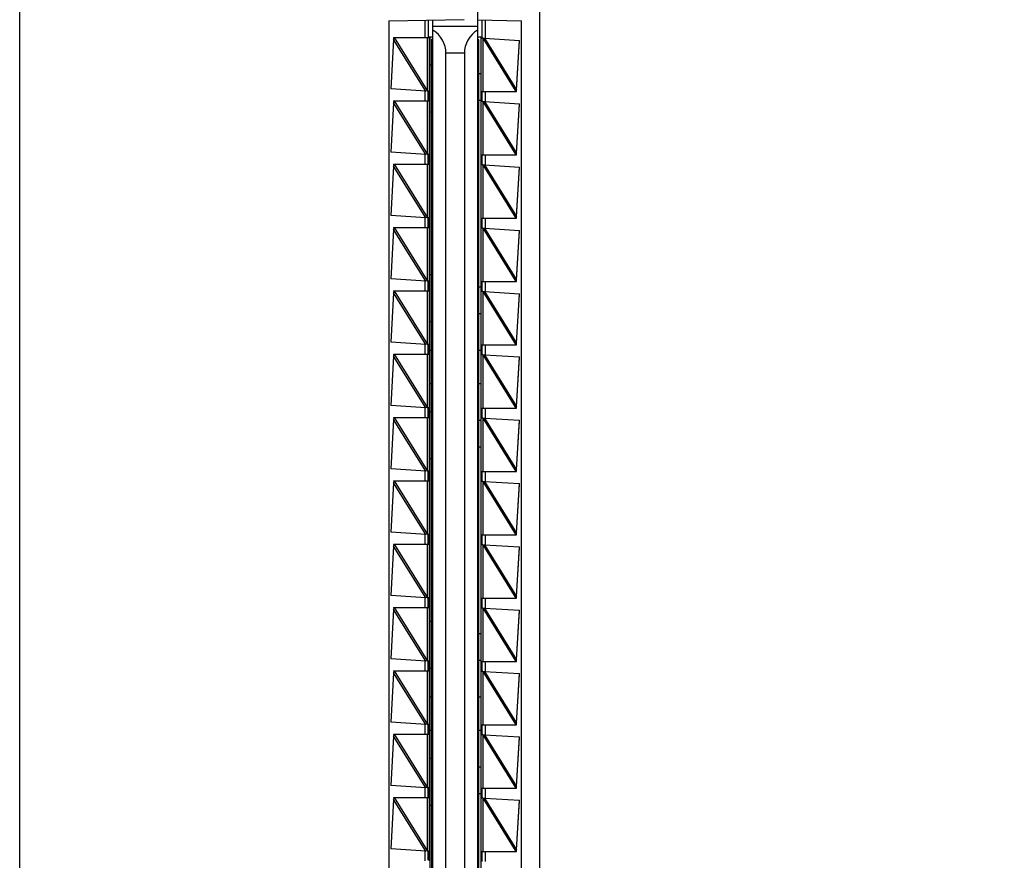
# Model space of a CAD drawing. Header units: inches. Extents: x 0 to 22, y 0 to 17.
# Tile 62 of 66: x 16.1 to 17.6, y 8.9 to 10.2. Entities that reach past the tile are written whole.
import ezdxf

# ---------------------------------------------------------------- set-up
doc = ezdxf.new("R2010")
doc.units = ezdxf.units.IN
doc.header["$LTSCALE"] = 1.21
doc.header["$MEASUREMENT"] = 0
doc.layers.get('0').update_dxf_attribs({"linetype": 'CONTINUOUS'})
doc.layers.add('DIMENSIONS', color=7, linetype='CONTINUOUS')
doc.styles.get("Standard").update_dxf_attribs({"font": 'txt', "width": 0.8})
doc.dimstyles.new('DIMSTYLE_2', dxfattribs={"dimtxt": 0.125, "dimasz": 0.18, "dimexe": 0.18, "dimexo": 0.0625, "dimgap": 0.09, "dimtad": 0, "dimtih": 1, "dimtoh": 1, "dimdec": 3, "dimzin": 4, "dimdsep": 46, "dimtxsty": 'STANDARD', "dimblk": '_FILLED', "dimblk1": '_FILLED', "dimblk2": '_FILLED', "dimcen": 0.09, "dimadec": 0, "dimazin": 0, "dimtp": 0.01, "dimtm": 0.01, "dimtfac": 1, "dimtdec": 3, "dimtofl": 0, "dimtmove": 0, "dimatfit": 3, "dimldrblk": '_FILLED', "dimfxl": 1, "dimtolj": 1, "dimtzin": 4, "dimarcsym": 0})

# ---------------------------------------------------------------- blocks, each defined once
blk = doc.blocks.new('*D21')
at = {"layer": 'DIMENSIONS', "color": 2, "linetype": 'CONTINUOUS'}
blk.add_line((16.2529, 11.0761), (16.2529, 11.698), dxfattribs=at)
at = {"layer": 'DIMENSIONS', "color": 2, "linetype": 'CONTINUOUS', "insert": (16.1904, 11.7605), "char_height": 0.125, "width": 1.225, "attachment_point": 1, "rotation": 90, "line_spacing_factor": 0.9}
blk.add_mtext('.502{\\Ftxt.shx;\\W1.000000;\\H0.125000; }[12.75]', dxfattribs=at)
blk = doc.blocks.new('_FILLED')
at = {"color": 0, "linetype": 'BYBLOCK'}
blk.add_solid([(0, 0), (-1, 0.1736), (-1, -0.1736)], dxfattribs=at)
blk = doc.blocks.new('*D23')
at = {"layer": 'DIMENSIONS', "color": 2, "linetype": 'CONTINUOUS'}
blk.add_line((16.4405, 10.8885), (17.5854, 10.8885), dxfattribs=at)
at = {"layer": 'DIMENSIONS', "color": 2, "linetype": 'CONTINUOUS', "insert": (17.6479, 10.951), "char_height": 0.125, "width": 1.425, "attachment_point": 1, "line_spacing_factor": 0.9}
blk.add_mtext('4.822{\\Ftxt.shx;\\W1.000000;\\H0.125000; }[122.48]', dxfattribs=at)

msp = doc.modelspace()

# ---------------------------------------------------------------- linework, layer by layer
at = {"color": 7, "linetype": 'CONTINUOUS'}
for p, q in [((16.1179, 6.0717), (16.1179, 10.8832)), ((16.8979, 10.8832), (16.8979, 6.0717)), ((16.8049, 10.257), (16.8049, 6.698)), ((16.6719, 10.2058), (16.785, 10.2078)), ((16.6719, 10.2058), (16.6719, 6.7491)), ((16.7309, 10.2068), (16.7309, 10.1805)), ((16.7379, 6.748), (16.7379, 10.207)), ((16.8049, 10.197), (16.7379, 10.197)), ((16.8049, 10.207), (16.8709, 10.2058)), ((16.8119, 10.1795), (16.8119, 10.2069)), ((16.8709, 6.7491), (16.8709, 10.2058)), ((16.679, 10.1805), (16.7336, 10.1805)), ((16.679, 10.1805), (16.6792, 10.1784)), ((16.6798, 10.1805), (16.6791, 10.1776)), ((16.7309, 10.1815), (16.7379, 10.1815)), ((16.7336, 10.1805), (16.7336, 6.7745)), ((16.8049, 10.1815), (16.8119, 10.1815)), ((16.8099, 10.1805), (16.8099, 6.7745)), ((16.8099, 10.1805), (16.8119, 10.1805)), ((16.6791, 10.1776), (16.6747, 10.1036)), ((16.6792, 10.1779), (16.6791, 10.1776)), ((16.7359, 10.178), (16.7359, 6.778)), ((16.7359, 10.178), (16.7379, 10.178)), ((16.8069, 10.177), (16.8049, 10.177)), ((16.8069, 6.777), (16.8069, 10.177)), ((16.8129, 10.1795), (16.8099, 10.1795)), ((16.8129, 10.1795), (16.8152, 10.1798)), ((16.8152, 10.1798), (16.8681, 10.1764)), ((16.8632, 10.1023), (16.8681, 10.1764)), ((16.8632, 10.1019), (16.868, 10.1758)), ((16.7576, 8.6447), (16.7576, 10.157)), ((16.7852, 10.157), (16.7852, 8.6447)), ((16.7359, 10.139), (16.7336, 10.139)), ((16.8069, 10.1265), (16.8099, 10.1265)), ((16.7275, 10.1001), (16.6747, 10.1036)), ((16.7298, 10.1005), (16.7275, 10.1001)), ((16.7298, 10.1005), (16.7329, 10.1005)), ((16.7309, 10.0996), (16.7309, 10.1005)), ((16.7309, 10.0864), (16.7309, 10.0996)), ((16.7309, 10.0995), (16.7309, 10.0864)), ((16.8099, 10.0995), (16.8633, 10.0995)), ((16.8119, 10.0845), (16.8119, 10.0995)), ((16.8625, 10.0995), (16.8632, 10.1023)), ((16.8632, 10.1018), (16.8632, 10.1019)), ((16.8632, 10.1016), (16.8632, 10.1018)), ((16.8633, 10.0995), (16.8632, 10.1016)), ((16.6791, 10.0826), (16.6747, 10.0086)), ((16.679, 10.0855), (16.7329, 10.0855)), ((16.679, 10.0855), (16.6792, 10.0834)), ((16.6798, 10.0855), (16.6791, 10.0826)), ((16.6792, 10.0829), (16.6791, 10.0826)), ((16.7309, 10.0855), (16.7309, 10.0864)), ((16.8069, 10.0865), (16.8099, 10.0865)), ((16.8129, 10.0845), (16.8099, 10.0845)), ((16.8129, 10.0845), (16.8152, 10.0848)), ((16.8152, 10.0848), (16.8681, 10.0814)), ((16.8632, 10.0073), (16.8681, 10.0814)), ((16.8632, 10.0069), (16.868, 10.0808)), ((16.7359, 10.0685), (16.7336, 10.0685)), ((16.7275, 10.0051), (16.6747, 10.0086)), ((16.7298, 10.0055), (16.7275, 10.0051)), ((16.7298, 10.0055), (16.7329, 10.0055)), ((16.7309, 10.0046), (16.7309, 10.0055)), ((16.7309, 9.9914), (16.7309, 10.0046)), ((16.7309, 10.0045), (16.7309, 9.9914)), ((16.8099, 10.0045), (16.8633, 10.0045)), ((16.8119, 9.9895), (16.8119, 10.0045)), ((16.8625, 10.0045), (16.8632, 10.0073)), ((16.8632, 10.0068), (16.8632, 10.0069)), ((16.8632, 10.0066), (16.8632, 10.0068)), ((16.8633, 10.0045), (16.8632, 10.0066)), ((16.679, 9.9905), (16.7329, 9.9905)), ((16.679, 9.9905), (16.6792, 9.9884)), ((16.6798, 9.9905), (16.6791, 9.9876)), ((16.6792, 9.9879), (16.6791, 9.9876)), ((16.7309, 9.9905), (16.7309, 9.9914)), ((16.8129, 9.9895), (16.8099, 9.9895)), ((16.8129, 9.9895), (16.8152, 9.9898)), ((16.8152, 9.9898), (16.8681, 9.9864)), ((16.6791, 9.9876), (16.6747, 9.9136)), ((16.8632, 9.9123), (16.8681, 9.9864)), ((16.8632, 9.9119), (16.868, 9.9858)), ((16.7275, 9.9101), (16.6747, 9.9136)), ((16.7298, 9.9105), (16.7275, 9.9101)), ((16.7298, 9.9105), (16.7329, 9.9105)), ((16.7309, 9.9096), (16.7309, 9.9105)), ((16.7309, 9.8964), (16.7309, 9.9096)), ((16.7309, 9.9095), (16.7309, 9.8964)), ((16.8099, 9.9095), (16.8633, 9.9095)), ((16.8119, 9.8945), (16.8119, 9.9095)), ((16.8625, 9.9095), (16.8632, 9.9123)), ((16.8632, 9.9118), (16.8632, 9.9119)), ((16.8632, 9.9116), (16.8632, 9.9118)), ((16.8633, 9.9095), (16.8632, 9.9116)), ((16.6791, 9.8926), (16.6747, 9.8186)), ((16.679, 9.8955), (16.7329, 9.8955)), ((16.679, 9.8955), (16.6792, 9.8934)), ((16.6798, 9.8955), (16.6791, 9.8926)), ((16.6792, 9.8929), (16.6791, 9.8926)), ((16.7309, 9.8955), (16.7309, 9.8964)), ((16.8129, 9.8945), (16.8099, 9.8945)), ((16.8129, 9.8945), (16.8152, 9.8948)), ((16.8152, 9.8948), (16.8681, 9.8914)), ((16.8632, 9.8173), (16.8681, 9.8914)), ((16.8632, 9.8169), (16.868, 9.8908)), ((16.7275, 9.8151), (16.6747, 9.8186)), ((16.7298, 9.8155), (16.7275, 9.8151)), ((16.7298, 9.8155), (16.7329, 9.8155)), ((16.7309, 9.8146), (16.7309, 9.8155)), ((16.7309, 9.8014), (16.7309, 9.8146)), ((16.7309, 9.8145), (16.7309, 9.8014)), ((16.7359, 9.8245), (16.7336, 9.8245)), ((16.8099, 9.8145), (16.8633, 9.8145)), ((16.8119, 9.7995), (16.8119, 9.8145)), ((16.8625, 9.8145), (16.8632, 9.8173)), ((16.8632, 9.8168), (16.8632, 9.8169)), ((16.8632, 9.8166), (16.8632, 9.8168)), ((16.8633, 9.8145), (16.8632, 9.8166)), ((16.6791, 9.7976), (16.6747, 9.7236)), ((16.679, 9.8005), (16.7329, 9.8005)), ((16.679, 9.8005), (16.6792, 9.7984)), ((16.6798, 9.8005), (16.6791, 9.7976)), ((16.6792, 9.7979), (16.6791, 9.7976)), ((16.7309, 9.8005), (16.7309, 9.8014)), ((16.8069, 9.8065), (16.8099, 9.8065)), ((16.8129, 9.7995), (16.8099, 9.7995)), ((16.8129, 9.7995), (16.8152, 9.7998)), ((16.8152, 9.7998), (16.8681, 9.7964)), ((16.8632, 9.7223), (16.8681, 9.7964)), ((16.8632, 9.7219), (16.868, 9.7958)), ((16.8069, 9.7665), (16.8099, 9.7665)), ((16.7359, 9.754), (16.7336, 9.754)), ((16.7275, 9.7201), (16.6747, 9.7236)), ((16.8625, 9.7195), (16.8632, 9.7223)), ((16.7298, 9.7205), (16.7275, 9.7201)), ((16.7298, 9.7205), (16.7329, 9.7205)), ((16.7309, 9.7196), (16.7309, 9.7205)), ((16.7309, 9.7064), (16.7309, 9.7196)), ((16.7309, 9.7195), (16.7309, 9.7064)), ((16.7336, 9.7115), (16.7359, 9.7115)), ((16.8069, 9.7115), (16.8099, 9.7115)), ((16.8099, 9.7195), (16.8633, 9.7195)), ((16.8119, 9.7045), (16.8119, 9.7195)), ((16.8632, 9.7218), (16.8632, 9.7219)), ((16.8632, 9.7216), (16.8632, 9.7218)), ((16.8633, 9.7195), (16.8632, 9.7216)), ((16.6791, 9.7026), (16.6747, 9.6286)), ((16.679, 9.7055), (16.7329, 9.7055)), ((16.679, 9.7055), (16.6792, 9.7034)), ((16.6798, 9.7055), (16.6791, 9.7026)), ((16.6792, 9.7029), (16.6791, 9.7026)), ((16.7309, 9.7055), (16.7309, 9.7064)), ((16.8129, 9.7045), (16.8099, 9.7045)), ((16.8129, 9.7045), (16.8152, 9.7048)), ((16.8152, 9.7048), (16.8681, 9.7014)), ((16.8632, 9.6273), (16.8681, 9.7014)), ((16.8632, 9.6269), (16.868, 9.7008)), ((16.7336, 9.6615), (16.7359, 9.6615)), ((16.8069, 9.6615), (16.8099, 9.6615)), ((16.7275, 9.6251), (16.6747, 9.6286)), ((16.7298, 9.6255), (16.7275, 9.6251)), ((16.7298, 9.6255), (16.7329, 9.6255)), ((16.7309, 9.6246), (16.7309, 9.6255)), ((16.7309, 9.6114), (16.7309, 9.6246)), ((16.7309, 9.6245), (16.7309, 9.6114)), ((16.7359, 9.619), (16.7336, 9.619)), ((16.8099, 9.6245), (16.8633, 9.6245)), ((16.8119, 9.6095), (16.8119, 9.6245)), ((16.8625, 9.6245), (16.8632, 9.6273)), ((16.8632, 9.6268), (16.8632, 9.6269)), ((16.8632, 9.6266), (16.8632, 9.6268)), ((16.8633, 9.6245), (16.8632, 9.6266)), ((16.6791, 9.6076), (16.6747, 9.5336)), ((16.679, 9.6105), (16.7329, 9.6105)), ((16.679, 9.6105), (16.6792, 9.6084)), ((16.6798, 9.6105), (16.6791, 9.6076)), ((16.6792, 9.6079), (16.6791, 9.6076)), ((16.7309, 9.6105), (16.7309, 9.6114)), ((16.8069, 9.6065), (16.8099, 9.6065)), ((16.8129, 9.6095), (16.8099, 9.6095)), ((16.8129, 9.6095), (16.8152, 9.6098)), ((16.8152, 9.6098), (16.8681, 9.6064)), ((16.8632, 9.5323), (16.8681, 9.6064)), ((16.8632, 9.5319), (16.868, 9.6058)), ((16.8069, 9.5665), (16.8099, 9.5665)), ((16.7359, 9.5485), (16.7336, 9.5485)), ((16.7275, 9.5301), (16.6747, 9.5336)), ((16.7298, 9.5305), (16.7275, 9.5301)), ((16.7298, 9.5305), (16.7329, 9.5305)), ((16.7309, 9.5296), (16.7309, 9.5305)), ((16.8625, 9.5295), (16.8632, 9.5323)), ((16.8632, 9.5318), (16.8632, 9.5319)), ((16.8632, 9.5316), (16.8632, 9.5318)), ((16.8633, 9.5295), (16.8632, 9.5316)), ((16.679, 9.5155), (16.7329, 9.5155)), ((16.679, 9.5155), (16.6792, 9.5134)), ((16.6798, 9.5155), (16.6791, 9.5126)), ((16.7309, 9.5164), (16.7309, 9.5296)), ((16.7309, 9.5295), (16.7309, 9.5164)), ((16.7309, 9.5155), (16.7309, 9.5164)), ((16.8099, 9.5295), (16.8633, 9.5295)), ((16.8119, 9.5145), (16.8119, 9.5295)), ((16.6791, 9.5126), (16.6747, 9.4386)), ((16.6792, 9.5129), (16.6791, 9.5126)), ((16.8129, 9.5145), (16.8099, 9.5145)), ((16.8129, 9.5145), (16.8152, 9.5148)), ((16.8152, 9.5148), (16.8681, 9.5114)), ((16.8632, 9.4373), (16.8681, 9.5114)), ((16.8632, 9.4369), (16.868, 9.5108)), ((16.7275, 9.4351), (16.6747, 9.4386)), ((16.7298, 9.4355), (16.7275, 9.4351)), ((16.7298, 9.4355), (16.7329, 9.4355)), ((16.7309, 9.4346), (16.7309, 9.4355)), ((16.7309, 9.4214), (16.7309, 9.4346)), ((16.7309, 9.4345), (16.7309, 9.4214)), ((16.8099, 9.4345), (16.8633, 9.4345)), ((16.8119, 9.4195), (16.8119, 9.4345)), ((16.8625, 9.4345), (16.8632, 9.4373)), ((16.8632, 9.4368), (16.8632, 9.4369)), ((16.8632, 9.4366), (16.8632, 9.4368)), ((16.8633, 9.4345), (16.8632, 9.4366)), ((16.6791, 9.4176), (16.6747, 9.3436)), ((16.679, 9.4205), (16.7329, 9.4205)), ((16.679, 9.4205), (16.6792, 9.4184)), ((16.6798, 9.4205), (16.6791, 9.4176)), ((16.6792, 9.4179), (16.6791, 9.4176)), ((16.7309, 9.4205), (16.7309, 9.4214)), ((16.8129, 9.4195), (16.8099, 9.4195)), ((16.8129, 9.4195), (16.8152, 9.4198)), ((16.8152, 9.4198), (16.8681, 9.4164)), ((16.8632, 9.3423), (16.8681, 9.4164)), ((16.8632, 9.3419), (16.868, 9.4158)), ((16.7275, 9.3401), (16.6747, 9.3436)), ((16.7298, 9.3405), (16.7275, 9.3401)), ((16.7298, 9.3405), (16.7329, 9.3405)), ((16.7309, 9.3396), (16.7309, 9.3405)), ((16.7309, 9.3264), (16.7309, 9.3396)), ((16.7309, 9.3395), (16.7309, 9.3264)), ((16.8099, 9.3395), (16.8633, 9.3395)), ((16.8119, 9.3245), (16.8119, 9.3395)), ((16.8625, 9.3395), (16.8632, 9.3423)), ((16.8632, 9.3418), (16.8632, 9.3419)), ((16.8632, 9.3416), (16.8632, 9.3418)), ((16.8633, 9.3395), (16.8632, 9.3416)), ((16.679, 9.3255), (16.7329, 9.3255)), ((16.679, 9.3255), (16.6792, 9.3234)), ((16.6798, 9.3255), (16.6791, 9.3226)), ((16.7309, 9.3255), (16.7309, 9.3264)), ((16.8129, 9.3245), (16.8099, 9.3245)), ((16.8129, 9.3245), (16.8152, 9.3248)), ((16.8152, 9.3248), (16.8681, 9.3214)), ((16.6791, 9.3226), (16.6747, 9.2486)), ((16.6792, 9.3229), (16.6791, 9.3226)), ((16.8632, 9.2473), (16.8681, 9.3214)), ((16.8632, 9.2469), (16.868, 9.3208)), ((16.7359, 9.3045), (16.7336, 9.3045)), ((16.8069, 9.2865), (16.8099, 9.2865)), ((16.7275, 9.2451), (16.6747, 9.2486)), ((16.7298, 9.2455), (16.7275, 9.2451)), ((16.7298, 9.2455), (16.7329, 9.2455)), ((16.7309, 9.2446), (16.7309, 9.2455)), ((16.7309, 9.2314), (16.7309, 9.2446)), ((16.7309, 9.2445), (16.7309, 9.2314)), ((16.8069, 9.2465), (16.8099, 9.2465)), ((16.8099, 9.2445), (16.8633, 9.2445)), ((16.8119, 9.2295), (16.8119, 9.2445)), ((16.8625, 9.2445), (16.8632, 9.2473)), ((16.8632, 9.2468), (16.8632, 9.2469)), ((16.8632, 9.2466), (16.8632, 9.2468)), ((16.8633, 9.2445), (16.8632, 9.2466)), ((16.6791, 9.2276), (16.6747, 9.1536)), ((16.679, 9.2305), (16.7329, 9.2305)), ((16.679, 9.2305), (16.6792, 9.2284)), ((16.6798, 9.2305), (16.6791, 9.2276)), ((16.6792, 9.2279), (16.6791, 9.2276)), ((16.7309, 9.2305), (16.7309, 9.2314)), ((16.7359, 9.234), (16.7336, 9.234)), ((16.8129, 9.2295), (16.8099, 9.2295)), ((16.8129, 9.2295), (16.8152, 9.2298)), ((16.8152, 9.2298), (16.8681, 9.2264)), ((16.8632, 9.1523), (16.8681, 9.2264)), ((16.8632, 9.1519), (16.868, 9.2258)), ((16.7336, 9.1915), (16.7359, 9.1915)), ((16.8069, 9.1915), (16.8099, 9.1915)), ((16.7275, 9.1501), (16.6747, 9.1536)), ((16.7298, 9.1505), (16.7275, 9.1501)), ((16.7298, 9.1505), (16.7329, 9.1505)), ((16.7309, 9.1496), (16.7309, 9.1505)), ((16.7309, 9.1364), (16.7309, 9.1496)), ((16.7309, 9.1495), (16.7309, 9.1364)), ((16.8099, 9.1495), (16.8633, 9.1495)), ((16.8119, 9.1345), (16.8119, 9.1495)), ((16.8625, 9.1495), (16.8632, 9.1523)), ((16.8632, 9.1518), (16.8632, 9.1519)), ((16.8632, 9.1516), (16.8632, 9.1518)), ((16.8633, 9.1495), (16.8632, 9.1516)), ((16.6791, 9.1326), (16.6747, 9.0586)), ((16.679, 9.1355), (16.7329, 9.1355)), ((16.679, 9.1355), (16.6792, 9.1334)), ((16.6798, 9.1355), (16.6791, 9.1326)), ((16.6792, 9.1329), (16.6791, 9.1326)), ((16.7309, 9.1355), (16.7309, 9.1364)), ((16.7336, 9.1415), (16.7359, 9.1415)), ((16.8069, 9.1415), (16.8099, 9.1415)), ((16.8129, 9.1345), (16.8099, 9.1345)), ((16.8129, 9.1345), (16.8152, 9.1348)), ((16.8152, 9.1348), (16.8681, 9.1314)), ((16.8632, 9.0573), (16.8681, 9.1314)), ((16.8632, 9.0569), (16.868, 9.1308)), ((16.7359, 9.099), (16.7336, 9.099)), ((16.8069, 9.0865), (16.8099, 9.0865)), ((16.7275, 9.0551), (16.6747, 9.0586)), ((16.8625, 9.0545), (16.8632, 9.0573)), ((16.7298, 9.0555), (16.7275, 9.0551)), ((16.7298, 9.0555), (16.7329, 9.0555)), ((16.7309, 9.0546), (16.7309, 9.0555)), ((16.7309, 9.0414), (16.7309, 9.0546)), ((16.7309, 9.0545), (16.7309, 9.0414)), ((16.8069, 9.0465), (16.8099, 9.0465)), ((16.8099, 9.0545), (16.8633, 9.0545)), ((16.8119, 9.0395), (16.8119, 9.0545)), ((16.8632, 9.0568), (16.8632, 9.0569)), ((16.8632, 9.0566), (16.8632, 9.0568)), ((16.8633, 9.0545), (16.8632, 9.0566)), ((16.6791, 9.0376), (16.6747, 8.9636)), ((16.679, 9.0405), (16.7329, 9.0405)), ((16.679, 9.0405), (16.6792, 9.0384)), ((16.6798, 9.0405), (16.6791, 9.0376)), ((16.6792, 9.0379), (16.6791, 9.0376)), ((16.7309, 9.0405), (16.7309, 9.0414)), ((16.7359, 9.0285), (16.7336, 9.0285)), ((16.8129, 9.0395), (16.8099, 9.0395)), ((16.8129, 9.0395), (16.8152, 9.0398)), ((16.8152, 9.0398), (16.8681, 9.0364)), ((16.8632, 8.9623), (16.8681, 9.0364)), ((16.8632, 8.9619), (16.868, 9.0358)), ((16.7275, 8.9601), (16.6747, 8.9636)), ((16.7298, 8.9605), (16.7275, 8.9601)), ((16.7298, 8.9605), (16.7329, 8.9605)), ((16.7309, 8.9596), (16.7309, 8.9605)), ((16.7309, 8.9464), (16.7309, 8.9596)), ((16.7309, 8.9595), (16.7309, 8.9464)), ((16.8099, 8.9595), (16.8633, 8.9595)), ((16.8119, 8.9445), (16.8119, 8.9595)), ((16.8625, 8.9595), (16.8632, 8.9623)), ((16.8632, 8.9618), (16.8632, 8.9619)), ((16.8632, 8.9616), (16.8632, 8.9618)), ((16.8633, 8.9595), (16.8632, 8.9616))]:
    msp.add_line(p, q, dxfattribs=at)
at = {"color": 9, "linetype": 'CONTINUOUS'}
for p, q in [((16.726, 10.2068), (16.726, 10.1805)), ((16.8168, 10.1797), (16.8168, 10.2068)), ((16.6798, 10.1805), (16.7299, 10.1003)), ((16.7299, 10.1003), (16.7299, 10.1805)), ((16.7329, 10.1005), (16.7329, 10.1805)), ((16.7275, 10.1001), (16.6791, 10.1776)), ((16.8128, 10.1796), (16.8128, 10.0995)), ((16.8128, 10.1796), (16.8625, 10.0995)), ((16.8152, 10.1798), (16.8632, 10.1023)), ((16.7852, 10.157), (16.7576, 10.157)), ((16.726, 10.1002), (16.726, 10.0855)), ((16.8168, 10.0847), (16.8168, 10.0995)), ((16.7275, 10.0051), (16.6791, 10.0826)), ((16.6798, 10.0855), (16.7299, 10.0053)), ((16.7299, 10.0053), (16.7299, 10.0855)), ((16.7329, 10.0055), (16.7329, 10.0855)), ((16.8128, 10.0846), (16.8128, 10.0045)), ((16.8128, 10.0846), (16.8625, 10.0045)), ((16.8152, 10.0848), (16.8632, 10.0073)), ((16.726, 10.0052), (16.726, 9.9905)), ((16.8168, 9.9897), (16.8168, 10.0045)), ((16.6798, 9.9905), (16.7299, 9.9103)), ((16.7299, 9.9103), (16.7299, 9.9905)), ((16.7329, 9.9105), (16.7329, 9.9905)), ((16.8128, 9.9896), (16.8128, 9.9095)), ((16.8128, 9.9896), (16.8625, 9.9095)), ((16.8152, 9.9898), (16.8632, 9.9123)), ((16.7275, 9.9101), (16.6791, 9.9876)), ((16.726, 9.9102), (16.726, 9.8955)), ((16.8168, 9.8947), (16.8168, 9.9095)), ((16.7275, 9.8151), (16.6791, 9.8926)), ((16.6798, 9.8955), (16.7299, 9.8153)), ((16.7299, 9.8153), (16.7299, 9.8955)), ((16.7329, 9.8155), (16.7329, 9.8955)), ((16.8128, 9.8946), (16.8128, 9.8145)), ((16.8128, 9.8946), (16.8625, 9.8145)), ((16.8152, 9.8948), (16.8632, 9.8173)), ((16.726, 9.8152), (16.726, 9.8005)), ((16.8168, 9.7997), (16.8168, 9.8145)), ((16.7275, 9.7201), (16.6791, 9.7976)), ((16.6798, 9.8005), (16.7299, 9.7203)), ((16.7299, 9.7203), (16.7299, 9.8005)), ((16.7329, 9.7205), (16.7329, 9.8005)), ((16.8128, 9.7996), (16.8128, 9.7195)), ((16.8128, 9.7996), (16.8625, 9.7195)), ((16.8152, 9.7998), (16.8632, 9.7223)), ((16.726, 9.7202), (16.726, 9.7055)), ((16.8168, 9.7047), (16.8168, 9.7195)), ((16.7275, 9.6251), (16.6791, 9.7026)), ((16.6798, 9.7055), (16.7299, 9.6253)), ((16.7299, 9.6253), (16.7299, 9.7055)), ((16.7329, 9.6255), (16.7329, 9.7055)), ((16.8128, 9.7046), (16.8128, 9.6245)), ((16.8128, 9.7046), (16.8625, 9.6245)), ((16.8152, 9.7048), (16.8632, 9.6273)), ((16.726, 9.6252), (16.726, 9.6105)), ((16.8168, 9.6097), (16.8168, 9.6245)), ((16.7275, 9.5301), (16.6791, 9.6076)), ((16.6798, 9.6105), (16.7299, 9.5303)), ((16.7299, 9.5303), (16.7299, 9.6105)), ((16.7329, 9.5305), (16.7329, 9.6105)), ((16.8128, 9.6096), (16.8128, 9.5295)), ((16.8128, 9.6096), (16.8625, 9.5295)), ((16.8152, 9.6098), (16.8632, 9.5323)), ((16.726, 9.5302), (16.726, 9.5155)), ((16.6798, 9.5155), (16.7299, 9.4353)), ((16.7299, 9.4353), (16.7299, 9.5155)), ((16.7329, 9.4355), (16.7329, 9.5155)), ((16.8168, 9.5147), (16.8168, 9.5295)), ((16.7275, 9.4351), (16.6791, 9.5126)), ((16.8128, 9.5146), (16.8128, 9.4345)), ((16.8128, 9.5146), (16.8625, 9.4345)), ((16.8152, 9.5148), (16.8632, 9.4373)), ((16.726, 9.4352), (16.726, 9.4205)), ((16.8168, 9.4197), (16.8168, 9.4345)), ((16.7275, 9.3401), (16.6791, 9.4176)), ((16.6798, 9.4205), (16.7299, 9.3403)), ((16.7299, 9.3403), (16.7299, 9.4205)), ((16.7329, 9.3405), (16.7329, 9.4205)), ((16.8128, 9.4196), (16.8128, 9.3395)), ((16.8128, 9.4196), (16.8625, 9.3395)), ((16.8152, 9.4198), (16.8632, 9.3423)), ((16.726, 9.3402), (16.726, 9.3255)), ((16.8168, 9.3247), (16.8168, 9.3395)), ((16.6798, 9.3255), (16.7299, 9.2453)), ((16.7299, 9.2453), (16.7299, 9.3255)), ((16.7329, 9.2455), (16.7329, 9.3255)), ((16.8128, 9.3246), (16.8128, 9.2445)), ((16.8128, 9.3246), (16.8625, 9.2445)), ((16.8152, 9.3248), (16.8632, 9.2473)), ((16.7275, 9.2451), (16.6791, 9.3226)), ((16.726, 9.2452), (16.726, 9.2305)), ((16.8168, 9.2297), (16.8168, 9.2445)), ((16.7275, 9.1501), (16.6791, 9.2276)), ((16.6798, 9.2305), (16.7299, 9.1503)), ((16.7299, 9.1503), (16.7299, 9.2305)), ((16.7329, 9.1505), (16.7329, 9.2305)), ((16.8128, 9.2296), (16.8128, 9.1495)), ((16.8128, 9.2296), (16.8625, 9.1495)), ((16.8152, 9.2298), (16.8632, 9.1523)), ((16.726, 9.1502), (16.726, 9.1355)), ((16.8168, 9.1347), (16.8168, 9.1495)), ((16.7275, 9.0551), (16.6791, 9.1326)), ((16.6798, 9.1355), (16.7299, 9.0553)), ((16.7299, 9.0553), (16.7299, 9.1355)), ((16.7329, 9.0555), (16.7329, 9.1355)), ((16.8128, 9.1346), (16.8128, 9.0545)), ((16.8128, 9.1346), (16.8625, 9.0545)), ((16.8152, 9.1348), (16.8632, 9.0573)), ((16.726, 9.0552), (16.726, 9.0405)), ((16.8168, 9.0397), (16.8168, 9.0545)), ((16.7275, 8.9601), (16.6791, 9.0376)), ((16.6798, 9.0405), (16.7299, 8.9603)), ((16.7299, 8.9603), (16.7299, 9.0405)), ((16.7329, 8.9605), (16.7329, 9.0405)), ((16.8128, 9.0396), (16.8128, 8.9595)), ((16.8128, 9.0396), (16.8625, 8.9595)), ((16.8152, 9.0398), (16.8632, 8.9623)), ((16.726, 8.9602), (16.726, 8.9455)), ((16.8168, 8.9447), (16.8168, 8.9595))]:
    msp.add_line(p, q, dxfattribs=at)
at = {"color": 7, "linetype": 'CONTINUOUS'}
for points in [[(16.6792, 10.1784), (16.6792, 10.1782), (16.6792, 10.1779)], [(16.6792, 10.0834), (16.6792, 10.0832), (16.6792, 10.0829)], [(16.6792, 9.9884), (16.6792, 9.9882), (16.6792, 9.9879)], [(16.6792, 9.8934), (16.6792, 9.8932), (16.6792, 9.8929)], [(16.6792, 9.7984), (16.6792, 9.7982), (16.6792, 9.7979)], [(16.6792, 9.7034), (16.6792, 9.7032), (16.6792, 9.7029)], [(16.6792, 9.6084), (16.6792, 9.6082), (16.6792, 9.6079)], [(16.6792, 9.5134), (16.6792, 9.5132), (16.6792, 9.5129)], [(16.6792, 9.4184), (16.6792, 9.4182), (16.6792, 9.4179)], [(16.6792, 9.3234), (16.6792, 9.3232), (16.6792, 9.3229)], [(16.6792, 9.2284), (16.6792, 9.2282), (16.6792, 9.2279)], [(16.6792, 9.1334), (16.6792, 9.1332), (16.6792, 9.1329)], [(16.6792, 9.0384), (16.6792, 9.0382), (16.6792, 9.0379)]]:
    msp.add_lwpolyline(points, dxfattribs=at)
for centre, start_param, end_param in [((16.7176, 10.157), 0.001345, 1.039425), ((16.8252, 10.157), 2.104954, 3.143035)]:
    msp.add_ellipse(centre, major_axis=(0.04, -0.0001), ratio=1, start_param=start_param, end_param=end_param, dxfattribs=at)
for points in [[(16.7329, 10.0855), (16.7329, 10.0855), (16.7329, 10.0855), (16.7329, 10.0855), (16.7329, 10.0855), (16.7329, 10.0855), (16.7329, 10.0855), (16.7329, 10.0855), (16.7329, 10.0856), (16.7329, 10.0856), (16.7329, 10.0857), (16.7329, 10.0858), (16.7329, 10.0859), (16.7329, 10.086), (16.7329, 10.0862), (16.7329, 10.0864), (16.7329, 10.0865), (16.7329, 10.0868), (16.7329, 10.0872), (16.733, 10.0877), (16.733, 10.0882), (16.733, 10.0888), (16.733, 10.0894), (16.733, 10.0901), (16.733, 10.0908), (16.733, 10.0918), (16.733, 10.093), (16.733, 10.0942), (16.733, 10.0951), (16.733, 10.0958), (16.733, 10.0965), (16.733, 10.0971), (16.733, 10.0977), (16.733, 10.0983), (16.7329, 10.0988), (16.7329, 10.0991), (16.7329, 10.0994), (16.7329, 10.0996), (16.7329, 10.0997), (16.7329, 10.0999), (16.7329, 10.1), (16.7329, 10.1001), (16.7329, 10.1002), (16.7329, 10.1003), (16.7329, 10.1004), (16.7329, 10.1004), (16.7329, 10.1004), (16.7329, 10.1005), (16.7329, 10.1005), (16.7329, 10.1005), (16.7329, 10.1005), (16.7329, 10.1005), (16.7329, 10.1005)], [(16.7329, 9.9905), (16.7329, 9.9905), (16.7329, 9.9905), (16.7329, 9.9905), (16.7329, 9.9905), (16.7329, 9.9905), (16.7329, 9.9905), (16.7329, 9.9905), (16.7329, 9.9906), (16.7329, 9.9906), (16.7329, 9.9907), (16.7329, 9.9908), (16.7329, 9.9909), (16.7329, 9.991), (16.7329, 9.9912), (16.7329, 9.9914), (16.7329, 9.9915), (16.7329, 9.9918), (16.7329, 9.9922), (16.733, 9.9927), (16.733, 9.9932), (16.733, 9.9938), (16.733, 9.9944), (16.733, 9.9951), (16.733, 9.9958), (16.733, 9.9968), (16.733, 9.998), (16.733, 9.9992), (16.733, 10.0001), (16.733, 10.0008), (16.733, 10.0015), (16.733, 10.0021), (16.733, 10.0027), (16.733, 10.0033), (16.7329, 10.0038), (16.7329, 10.0041), (16.7329, 10.0044), (16.7329, 10.0046), (16.7329, 10.0047), (16.7329, 10.0049), (16.7329, 10.005), (16.7329, 10.0051), (16.7329, 10.0052), (16.7329, 10.0053), (16.7329, 10.0054), (16.7329, 10.0054), (16.7329, 10.0054), (16.7329, 10.0055), (16.7329, 10.0055), (16.7329, 10.0055), (16.7329, 10.0055), (16.7329, 10.0055), (16.7329, 10.0055)], [(16.7329, 9.8955), (16.7329, 9.8955), (16.7329, 9.8955), (16.7329, 9.8955), (16.7329, 9.8955), (16.7329, 9.8955), (16.7329, 9.8955), (16.7329, 9.8955), (16.7329, 9.8956), (16.7329, 9.8956), (16.7329, 9.8957), (16.7329, 9.8958), (16.7329, 9.8959), (16.7329, 9.896), (16.7329, 9.8962), (16.7329, 9.8964), (16.7329, 9.8965), (16.7329, 9.8968), (16.7329, 9.8972), (16.733, 9.8977), (16.733, 9.8982), (16.733, 9.8988), (16.733, 9.8994), (16.733, 9.9001), (16.733, 9.9008), (16.733, 9.9018), (16.733, 9.903), (16.733, 9.9042), (16.733, 9.9051), (16.733, 9.9058), (16.733, 9.9065), (16.733, 9.9071), (16.733, 9.9077), (16.733, 9.9083), (16.7329, 9.9088), (16.7329, 9.9091), (16.7329, 9.9094), (16.7329, 9.9096), (16.7329, 9.9097), (16.7329, 9.9099), (16.7329, 9.91), (16.7329, 9.9101), (16.7329, 9.9102), (16.7329, 9.9103), (16.7329, 9.9104), (16.7329, 9.9104), (16.7329, 9.9104), (16.7329, 9.9105), (16.7329, 9.9105), (16.7329, 9.9105), (16.7329, 9.9105), (16.7329, 9.9105), (16.7329, 9.9105)], [(16.7329, 9.8005), (16.7329, 9.8005), (16.7329, 9.8005), (16.7329, 9.8005), (16.7329, 9.8005), (16.7329, 9.8005), (16.7329, 9.8005), (16.7329, 9.8005), (16.7329, 9.8006), (16.7329, 9.8006), (16.7329, 9.8007), (16.7329, 9.8008), (16.7329, 9.8009), (16.7329, 9.801), (16.7329, 9.8012), (16.7329, 9.8014), (16.7329, 9.8015), (16.7329, 9.8018), (16.7329, 9.8022), (16.733, 9.8027), (16.733, 9.8032), (16.733, 9.8038), (16.733, 9.8044), (16.733, 9.8051), (16.733, 9.8058), (16.733, 9.8068), (16.733, 9.808), (16.733, 9.8092), (16.733, 9.8101), (16.733, 9.8108), (16.733, 9.8115), (16.733, 9.8121), (16.733, 9.8127), (16.733, 9.8133), (16.7329, 9.8138), (16.7329, 9.8141), (16.7329, 9.8144), (16.7329, 9.8146), (16.7329, 9.8147), (16.7329, 9.8149), (16.7329, 9.815), (16.7329, 9.8151), (16.7329, 9.8152), (16.7329, 9.8153), (16.7329, 9.8154), (16.7329, 9.8154), (16.7329, 9.8154), (16.7329, 9.8155), (16.7329, 9.8155), (16.7329, 9.8155), (16.7329, 9.8155), (16.7329, 9.8155), (16.7329, 9.8155)], [(16.7329, 9.7055), (16.7329, 9.7055), (16.7329, 9.7055), (16.7329, 9.7055), (16.7329, 9.7055), (16.7329, 9.7055), (16.7329, 9.7055), (16.7329, 9.7055), (16.7329, 9.7056), (16.7329, 9.7056), (16.7329, 9.7057), (16.7329, 9.7058), (16.7329, 9.7059), (16.7329, 9.706), (16.7329, 9.7062), (16.7329, 9.7064), (16.7329, 9.7065), (16.7329, 9.7068), (16.7329, 9.7072), (16.733, 9.7077), (16.733, 9.7082), (16.733, 9.7088), (16.733, 9.7094), (16.733, 9.7101), (16.733, 9.7108), (16.733, 9.7118), (16.733, 9.713), (16.733, 9.7142), (16.733, 9.7151), (16.733, 9.7158), (16.733, 9.7165), (16.733, 9.7171), (16.733, 9.7177), (16.733, 9.7183), (16.7329, 9.7188), (16.7329, 9.7191), (16.7329, 9.7194), (16.7329, 9.7196), (16.7329, 9.7197), (16.7329, 9.7199), (16.7329, 9.72), (16.7329, 9.7201), (16.7329, 9.7202), (16.7329, 9.7203), (16.7329, 9.7204), (16.7329, 9.7204), (16.7329, 9.7204), (16.7329, 9.7205), (16.7329, 9.7205), (16.7329, 9.7205), (16.7329, 9.7205), (16.7329, 9.7205), (16.7329, 9.7205)], [(16.7329, 9.6105), (16.7329, 9.6105), (16.7329, 9.6105), (16.7329, 9.6105), (16.7329, 9.6105), (16.7329, 9.6105), (16.7329, 9.6105), (16.7329, 9.6105), (16.7329, 9.6106), (16.7329, 9.6106), (16.7329, 9.6107), (16.7329, 9.6108), (16.7329, 9.6109), (16.7329, 9.611), (16.7329, 9.6112), (16.7329, 9.6114), (16.7329, 9.6115), (16.7329, 9.6118), (16.7329, 9.6122), (16.733, 9.6127), (16.733, 9.6132), (16.733, 9.6138), (16.733, 9.6144), (16.733, 9.6151), (16.733, 9.6158), (16.733, 9.6168), (16.733, 9.618), (16.733, 9.6192), (16.733, 9.6201), (16.733, 9.6208), (16.733, 9.6215), (16.733, 9.6221), (16.733, 9.6227), (16.733, 9.6233), (16.7329, 9.6238), (16.7329, 9.6241), (16.7329, 9.6244), (16.7329, 9.6246), (16.7329, 9.6247), (16.7329, 9.6249), (16.7329, 9.625), (16.7329, 9.6251), (16.7329, 9.6252), (16.7329, 9.6253), (16.7329, 9.6254), (16.7329, 9.6254), (16.7329, 9.6254), (16.7329, 9.6255), (16.7329, 9.6255), (16.7329, 9.6255), (16.7329, 9.6255), (16.7329, 9.6255), (16.7329, 9.6255)], [(16.7329, 9.5155), (16.7329, 9.5155), (16.7329, 9.5155), (16.7329, 9.5155), (16.7329, 9.5155), (16.7329, 9.5155), (16.7329, 9.5155), (16.7329, 9.5155), (16.7329, 9.5156), (16.7329, 9.5156), (16.7329, 9.5157), (16.7329, 9.5158), (16.7329, 9.5159), (16.7329, 9.516), (16.7329, 9.5162), (16.7329, 9.5164), (16.7329, 9.5165), (16.7329, 9.5168), (16.7329, 9.5172), (16.733, 9.5177), (16.733, 9.5182), (16.733, 9.5188), (16.733, 9.5194), (16.733, 9.5201), (16.733, 9.5208), (16.733, 9.5218), (16.733, 9.523), (16.733, 9.5242), (16.733, 9.5251), (16.733, 9.5258), (16.733, 9.5265), (16.733, 9.5271), (16.733, 9.5277), (16.733, 9.5283), (16.7329, 9.5288), (16.7329, 9.5291), (16.7329, 9.5294), (16.7329, 9.5296), (16.7329, 9.5297), (16.7329, 9.5299), (16.7329, 9.53), (16.7329, 9.5301), (16.7329, 9.5302), (16.7329, 9.5303), (16.7329, 9.5304), (16.7329, 9.5304), (16.7329, 9.5304), (16.7329, 9.5305), (16.7329, 9.5305), (16.7329, 9.5305), (16.7329, 9.5305), (16.7329, 9.5305), (16.7329, 9.5305)], [(16.7329, 9.4205), (16.7329, 9.4205), (16.7329, 9.4205), (16.7329, 9.4205), (16.7329, 9.4205), (16.7329, 9.4205), (16.7329, 9.4205), (16.7329, 9.4205), (16.7329, 9.4206), (16.7329, 9.4206), (16.7329, 9.4207), (16.7329, 9.4208), (16.7329, 9.4209), (16.7329, 9.421), (16.7329, 9.4212), (16.7329, 9.4214), (16.7329, 9.4215), (16.7329, 9.4218), (16.7329, 9.4222), (16.733, 9.4227), (16.733, 9.4232), (16.733, 9.4238), (16.733, 9.4244), (16.733, 9.4251), (16.733, 9.4258), (16.733, 9.4268), (16.733, 9.428), (16.733, 9.4292), (16.733, 9.4301), (16.733, 9.4308), (16.733, 9.4315), (16.733, 9.4321), (16.733, 9.4327), (16.733, 9.4333), (16.7329, 9.4338), (16.7329, 9.4341), (16.7329, 9.4344), (16.7329, 9.4346), (16.7329, 9.4347), (16.7329, 9.4349), (16.7329, 9.435), (16.7329, 9.4351), (16.7329, 9.4352), (16.7329, 9.4353), (16.7329, 9.4354), (16.7329, 9.4354), (16.7329, 9.4354), (16.7329, 9.4355), (16.7329, 9.4355), (16.7329, 9.4355), (16.7329, 9.4355), (16.7329, 9.4355), (16.7329, 9.4355)], [(16.7329, 9.3255), (16.7329, 9.3255), (16.7329, 9.3255), (16.7329, 9.3255), (16.7329, 9.3255), (16.7329, 9.3255), (16.7329, 9.3255), (16.7329, 9.3255), (16.7329, 9.3256), (16.7329, 9.3256), (16.7329, 9.3257), (16.7329, 9.3258), (16.7329, 9.3259), (16.7329, 9.326), (16.7329, 9.3262), (16.7329, 9.3264), (16.7329, 9.3265), (16.7329, 9.3268), (16.7329, 9.3272), (16.733, 9.3277), (16.733, 9.3282), (16.733, 9.3288), (16.733, 9.3294), (16.733, 9.3301), (16.733, 9.3308), (16.733, 9.3318), (16.733, 9.333), (16.733, 9.3342), (16.733, 9.3351), (16.733, 9.3358), (16.733, 9.3365), (16.733, 9.3371), (16.733, 9.3377), (16.733, 9.3383), (16.7329, 9.3388), (16.7329, 9.3391), (16.7329, 9.3394), (16.7329, 9.3396), (16.7329, 9.3397), (16.7329, 9.3399), (16.7329, 9.34), (16.7329, 9.3401), (16.7329, 9.3402), (16.7329, 9.3403), (16.7329, 9.3404), (16.7329, 9.3404), (16.7329, 9.3404), (16.7329, 9.3405), (16.7329, 9.3405), (16.7329, 9.3405), (16.7329, 9.3405), (16.7329, 9.3405), (16.7329, 9.3405)], [(16.7329, 9.2305), (16.7329, 9.2305), (16.7329, 9.2305), (16.7329, 9.2305), (16.7329, 9.2305), (16.7329, 9.2305), (16.7329, 9.2305), (16.7329, 9.2305), (16.7329, 9.2306), (16.7329, 9.2306), (16.7329, 9.2307), (16.7329, 9.2308), (16.7329, 9.2309), (16.7329, 9.231), (16.7329, 9.2312), (16.7329, 9.2314), (16.7329, 9.2315), (16.7329, 9.2318), (16.7329, 9.2322), (16.733, 9.2327), (16.733, 9.2332), (16.733, 9.2338), (16.733, 9.2344), (16.733, 9.2351), (16.733, 9.2358), (16.733, 9.2368), (16.733, 9.238), (16.733, 9.2392), (16.733, 9.2401), (16.733, 9.2408), (16.733, 9.2415), (16.733, 9.2421), (16.733, 9.2427), (16.733, 9.2433), (16.7329, 9.2438), (16.7329, 9.2441), (16.7329, 9.2444), (16.7329, 9.2446), (16.7329, 9.2447), (16.7329, 9.2449), (16.7329, 9.245), (16.7329, 9.2451), (16.7329, 9.2452), (16.7329, 9.2453), (16.7329, 9.2454), (16.7329, 9.2454), (16.7329, 9.2454), (16.7329, 9.2455), (16.7329, 9.2455), (16.7329, 9.2455), (16.7329, 9.2455), (16.7329, 9.2455), (16.7329, 9.2455)], [(16.7329, 9.1355), (16.7329, 9.1355), (16.7329, 9.1355), (16.7329, 9.1355), (16.7329, 9.1355), (16.7329, 9.1355), (16.7329, 9.1355), (16.7329, 9.1355), (16.7329, 9.1356), (16.7329, 9.1356), (16.7329, 9.1357), (16.7329, 9.1358), (16.7329, 9.1359), (16.7329, 9.136), (16.7329, 9.1362), (16.7329, 9.1364), (16.7329, 9.1365), (16.7329, 9.1368), (16.7329, 9.1372), (16.733, 9.1377), (16.733, 9.1382), (16.733, 9.1388), (16.733, 9.1394), (16.733, 9.1401), (16.733, 9.1408), (16.733, 9.1418), (16.733, 9.143), (16.733, 9.1442), (16.733, 9.1451), (16.733, 9.1458), (16.733, 9.1465), (16.733, 9.1471), (16.733, 9.1477), (16.733, 9.1483), (16.7329, 9.1488), (16.7329, 9.1491), (16.7329, 9.1494), (16.7329, 9.1496), (16.7329, 9.1497), (16.7329, 9.1499), (16.7329, 9.15), (16.7329, 9.1501), (16.7329, 9.1502), (16.7329, 9.1503), (16.7329, 9.1504), (16.7329, 9.1504), (16.7329, 9.1504), (16.7329, 9.1505), (16.7329, 9.1505), (16.7329, 9.1505), (16.7329, 9.1505), (16.7329, 9.1505), (16.7329, 9.1505)], [(16.7329, 9.0405), (16.7329, 9.0405), (16.7329, 9.0405), (16.7329, 9.0405), (16.7329, 9.0405), (16.7329, 9.0405), (16.7329, 9.0405), (16.7329, 9.0405), (16.7329, 9.0406), (16.7329, 9.0406), (16.7329, 9.0407), (16.7329, 9.0408), (16.7329, 9.0409), (16.7329, 9.041), (16.7329, 9.0412), (16.7329, 9.0414), (16.7329, 9.0415), (16.7329, 9.0418), (16.7329, 9.0422), (16.733, 9.0427), (16.733, 9.0432), (16.733, 9.0438), (16.733, 9.0444), (16.733, 9.0451), (16.733, 9.0458), (16.733, 9.0468), (16.733, 9.048), (16.733, 9.0492), (16.733, 9.0501), (16.733, 9.0508), (16.733, 9.0515), (16.733, 9.0521), (16.733, 9.0527), (16.733, 9.0533), (16.7329, 9.0538), (16.7329, 9.0541), (16.7329, 9.0544), (16.7329, 9.0546), (16.7329, 9.0547), (16.7329, 9.0549), (16.7329, 9.055), (16.7329, 9.0551), (16.7329, 9.0552), (16.7329, 9.0553), (16.7329, 9.0554), (16.7329, 9.0554), (16.7329, 9.0554), (16.7329, 9.0555), (16.7329, 9.0555), (16.7329, 9.0555), (16.7329, 9.0555), (16.7329, 9.0555), (16.7329, 9.0555)], [(16.7329, 8.9455), (16.7329, 8.9455), (16.7329, 8.9455), (16.7329, 8.9455), (16.7329, 8.9455), (16.7329, 8.9455), (16.7329, 8.9455), (16.7329, 8.9455), (16.7329, 8.9456), (16.7329, 8.9456), (16.7329, 8.9457), (16.7329, 8.9458), (16.7329, 8.9459), (16.7329, 8.946), (16.7329, 8.9462), (16.7329, 8.9464), (16.7329, 8.9465), (16.7329, 8.9468), (16.7329, 8.9472), (16.733, 8.9477), (16.733, 8.9482), (16.733, 8.9488), (16.733, 8.9494), (16.733, 8.9501), (16.733, 8.9508), (16.733, 8.9518), (16.733, 8.953), (16.733, 8.9542), (16.733, 8.9551), (16.733, 8.9558), (16.733, 8.9565), (16.733, 8.9571), (16.733, 8.9577), (16.733, 8.9583), (16.7329, 8.9588), (16.7329, 8.9591), (16.7329, 8.9594), (16.7329, 8.9596), (16.7329, 8.9597), (16.7329, 8.9599), (16.7329, 8.96), (16.7329, 8.9601), (16.7329, 8.9602), (16.7329, 8.9603), (16.7329, 8.9604), (16.7329, 8.9604), (16.7329, 8.9604), (16.7329, 8.9605), (16.7329, 8.9605), (16.7329, 8.9605), (16.7329, 8.9605), (16.7329, 8.9605), (16.7329, 8.9605)]]:
    msp.add_open_spline(points, degree=3, knots=[0, 0, 0, 0, 0.000262, 0.000478, 0.000762, 0.001117, 0.001544, 0.002618, 0.005649, 0.009863, 0.015252, 0.021806, 0.029509, 0.038344, 0.04829, 0.059322, 0.071416, 0.084541, 0.113757, 0.146691, 0.183026, 0.222412, 0.26447, 0.308796, 0.354963, 0.402526, 0.5, 0.597474, 0.645037, 0.691204, 0.73553, 0.777588, 0.816974, 0.853309, 0.886243, 0.915459, 0.928584, 0.940678, 0.95171, 0.961656, 0.970491, 0.978194, 0.984748, 0.990137, 0.994351, 0.997382, 0.998456, 0.998883, 0.999238, 0.999522, 0.999738, 1, 1, 1, 1], dxfattribs=at)

# ---------------------------------------------------------------- dimensions: what is measured, and where the dimension line sits
at = {"layer": 'DIMENSIONS', "color": 2, "linetype": 'CONTINUOUS'}
for feature_location, offset, dtype, origin, picture, middle in [((16.2529, 11.0761), (0, 0.6219), 1, (16.7549, 6.0665), '*D21', (16.2529, 12.373)), ((16.4405, 10.8885), (1.1449, 0), 0, (16.88, 6.0665), '*D23', (18.3604, 10.8885))]:
    dim = msp.add_ordinate_dim(feature_location=feature_location, offset=offset, dtype=dtype, origin=origin, dimstyle='DIMSTYLE_2', dxfattribs=at)
    dim.commit()
    dim.dimension.update_dxf_attribs({"geometry": picture, "text_midpoint": middle})

doc.saveas('drawing.dxf')
